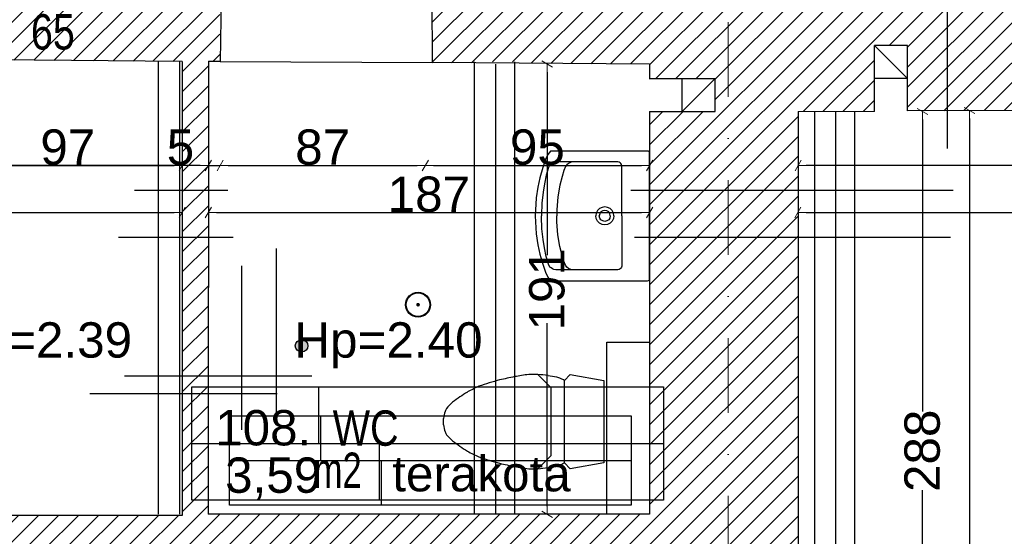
# Model space of a CAD drawing. Header units: millimetres. Extents: x 77315 to 1057463, y -108895 to -47643.
# Tile 39 of 62: x 104154 to 108329, y -102556 to -100363. Entities that reach past the tile are written whole.
import ezdxf

# ---------------------------------------------------------------- set-up
doc = ezdxf.new("R2010")
doc.units = ezdxf.units.MM
doc.header["$MEASUREMENT"] = 0
doc.linetypes.add('Dot & Dashed', pattern=[670.277762, 317.5, -176.388889, 0, -176.388874])
for name, color, linetype in [('A-OPISY-2', 7, 'Continuous'), ('A-OPISY-3', 7, 'Continuous'), ('A-WIDOK', 7, 'Continuous'), ('A-WYSOKOSCI', 7, 'Continuous'), ('belki nad', 7, 'Continuous'), ('DIM MALY', 7, 'Continuous'), ('Drawing & Figure', 7, 'Continuous'), ('linia nadproza', 7, 'Continuous'), ('meble', 7, 'Continuous'), ('Nowe_0', 7, 'Continuous'), ('Nowe_Interior - Lamp', 7, 'Continuous'), ('Nowe_opisy inne', 7, 'Continuous'), ('opisy inne', 7, 'Continuous'), ('OSIE', 7, 'Continuous'), ('SCIANY_KONSTR', 7, 'Continuous'), ('Structural - Bearing', 7, 'Continuous'), ('Structural - Grid', 7, 'Continuous')]:
    doc.layers.add(name, color=color, linetype=linetype)
doc.styles.add('STYL_AUTOMATYCZNY_1', font='arial.ttf')
doc.styles.add('STYL_AUTOMATYCZNY_2', font='arial.ttf')
doc.styles.add('STYL_AUTOMATYCZNY_3', font='arial.ttf', dxfattribs={"width": 0.8})
doc.styles.add('STYL_AUTOMATYCZNY_4', font='arial.ttf', dxfattribs={"width": 0.7})
doc.dimstyles.new('STYL_AUTOMATYCZNY__1', dxfattribs={"dimtxt": 150, "dimasz": 34.231941, "dimexe": 0.18, "dimexo": 0.0625, "dimgap": 0, "dimtad": 1, "dimdec": 0, "dimlfac": 0.1, "dimzin": 0, "dimdsep": 46, "dimtxsty": 'STYL_AUTOMATYCZNY_2', "dimblk": 'ARROWHEAD_2', "dimblk1": 'ARROWHEAD_2', "dimblk2": 'ARROWHEAD_2', "dimcen": 0.09, "dimse1": 1, "dimse2": 1, "dimclrd": 7, "dimclre": 7, "dimclrt": 7, "dimadec": 0, "dimazin": 0, "dimtfac": 1, "dimtdec": 4, "dimtmove": 0, "dimatfit": 3, "dimfxl": 0, "dimtolj": 1, "dimtzin": 0, "dimarcsym": 0})
doc.dimstyles.new('STYL_AUTOMATYCZNY__2', dxfattribs={"dimtxt": 150, "dimasz": 34.231941, "dimexe": 0.18, "dimexo": 0.0625, "dimgap": 0, "dimtad": 1, "dimtih": 1, "dimtoh": 1, "dimdec": 0, "dimlfac": 0.1, "dimzin": 0, "dimdsep": 46, "dimtxsty": 'STYL_AUTOMATYCZNY_2', "dimblk": 'ARROWHEAD_2', "dimblk1": 'ARROWHEAD_2', "dimblk2": 'ARROWHEAD_2', "dimcen": 0.09, "dimse1": 1, "dimse2": 1, "dimclrd": 7, "dimclre": 7, "dimclrt": 7, "dimadec": 0, "dimazin": 0, "dimtfac": 1, "dimtdec": 4, "dimtmove": 0, "dimatfit": 3, "dimfxl": 0, "dimtolj": 1, "dimtzin": 0, "dimarcsym": 0})
pattern_1 = [(45, (0, 0), (-42.426407, 42.426407), [])]

# ---------------------------------------------------------------- blocks, each defined once
blk = doc.blocks.new('ARROWHEAD_2')
at = {"color": 0, "linetype": 'Continuous', "lineweight": 0}
for p, q in [((0, 0), (-1, 0)), ((-0.38, -0.66), (0.38, 0.66))]:
    blk.add_line(p, q, dxfattribs=at)
blk = doc.blocks.new('*D16')
at = {"layer": 'Defpoints', "color": 0}
for p in [(101974.1, -100926.8), (104843.4, -101181.9), (104843.4, -101328.2)]:
    blk.add_point(p, dxfattribs=at)
at = {"layer": 'DIM MALY', "color": 7, "lineweight": -2}
blk.add_line((102008.3, -101181.9), (104809.2, -101181.9), dxfattribs=at)
at = {"layer": 'DIM MALY', "color": 7, "lineweight": -2, "xscale": 34.23194115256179, "yscale": 34.23194115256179, "zscale": 34.23194115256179, "rotation": 180}
blk.add_blockref('ARROWHEAD_2', (101974.1, -101181.9), dxfattribs=at)
at = {"layer": 'DIM MALY', "color": 7, "lineweight": -2, "xscale": 34.23194115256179, "yscale": 34.23194115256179, "zscale": 34.23194115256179}
blk.add_blockref('ARROWHEAD_2', (104843.4, -101181.9), dxfattribs=at)
at = {"layer": 'DIM MALY', "color": 7, "insert": (103408.4, -101105.3), "char_height": 150, "attachment_point": 5, "style": 'STYL_AUTOMATYCZNY_2'}
blk.add_mtext('\\A1;287', dxfattribs=at)
blk = doc.blocks.new('*D17')
at = {"layer": 'Defpoints', "color": 0}
for p in [(104954.1, -101079.1), (106825.2, -101181.9), (106825.2, -101273.4)]:
    blk.add_point(p, dxfattribs=at)
at = {"layer": 'DIM MALY', "color": 7, "lineweight": -2}
blk.add_line((104988.4, -101181.9), (106791, -101181.9), dxfattribs=at)
at = {"layer": 'DIM MALY', "color": 7, "lineweight": -2, "xscale": 34.23194115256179, "yscale": 34.23194115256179, "zscale": 34.23194115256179, "rotation": 180}
blk.add_blockref('ARROWHEAD_2', (104954.1, -101181.9), dxfattribs=at)
at = {"layer": 'DIM MALY', "color": 7, "lineweight": -2, "xscale": 34.23194115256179, "yscale": 34.23194115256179, "zscale": 34.23194115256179}
blk.add_blockref('ARROWHEAD_2', (106825.2, -101181.9), dxfattribs=at)
at = {"layer": 'DIM MALY', "color": 7, "insert": (105889.3, -101105.3), "char_height": 150, "attachment_point": 5, "style": 'STYL_AUTOMATYCZNY_2'}
blk.add_mtext('\\A1;187', dxfattribs=at)
blk = doc.blocks.new('*D81')
at = {"layer": 'Defpoints', "color": 0}
for p in [(106390.2, -100551.8), (106676.3, -100551.8), (106836.3, -102462.9)]:
    blk.add_point(p, dxfattribs=at)
at = {"layer": 'DIM MALY', "color": 7, "lineweight": -2}
for p, q in [((106390.2, -100586), (106390.2, -101363.5)), ((106390.2, -102428.6), (106390.2, -101651.9))]:
    blk.add_line(p, q, dxfattribs=at)
at = {"layer": 'DIM MALY', "color": 7, "lineweight": -2, "xscale": 34.23194115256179, "yscale": 34.23194115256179, "zscale": 34.23194115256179}
for p, rotation in [((106390.2, -100551.8), 90), ((106390.2, -102462.9), 270)]:
    blk.add_blockref('ARROWHEAD_2', p, dxfattribs=dict(at, rotation=rotation))
at = {"layer": 'DIM MALY', "color": 7, "insert": (106390.2, -101507.7), "char_height": 150, "attachment_point": 5, "rotation": 90, "style": 'STYL_AUTOMATYCZNY_2'}
blk.add_mtext('\\A1;191', dxfattribs=at)
blk = doc.blocks.new('*D82')
at = {"layer": 'Defpoints', "color": 0}
for p in [(104954.1, -100928.1), (105004.1, -100928.1), (105004.1, -100981.9)]:
    blk.add_point(p, dxfattribs=at)
at = {"layer": 'DIM MALY', "color": 7, "lineweight": -2}
for p, q in [((104885.7, -100981.9), (104786.2, -100981.9)), ((104919.9, -100981.9), (104885.7, -100981.9)), ((104954.1, -100981.9), (105004.1, -100981.9)), ((105038.4, -100981.9), (105072.6, -100981.9))]:
    blk.add_line(p, q, dxfattribs=at)
at = {"layer": 'DIM MALY', "color": 7, "lineweight": -2, "xscale": 34.23194115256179, "yscale": 34.23194115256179, "zscale": 34.23194115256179}
blk.add_blockref('ARROWHEAD_2', (104954.1, -100981.9), dxfattribs=at)
at = {"layer": 'DIM MALY', "color": 7, "lineweight": -2, "xscale": 34.23194115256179, "yscale": 34.23194115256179, "zscale": 34.23194115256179, "rotation": 180}
blk.add_blockref('ARROWHEAD_2', (105004.1, -100981.9), dxfattribs=at)
at = {"layer": 'DIM MALY', "color": 7, "insert": (104836, -100905.6), "char_height": 150, "attachment_point": 5, "style": 'STYL_AUTOMATYCZNY_2'}
blk.add_mtext('\\A1;5', dxfattribs=at)
blk = doc.blocks.new('*D83')
at = {"layer": 'Defpoints', "color": 0}
for p in [(104954.1, -100928.1), (105004.1, -100928.1), (105004.1, -100981.9)]:
    blk.add_point(p, dxfattribs=at)
at = {"layer": 'DIM MALY', "color": 7, "lineweight": -2}
for p, q in [((104885.7, -100981.9), (104786.2, -100981.9)), ((104919.9, -100981.9), (104885.7, -100981.9)), ((104954.1, -100981.9), (105004.1, -100981.9)), ((105038.4, -100981.9), (105072.6, -100981.9))]:
    blk.add_line(p, q, dxfattribs=at)
at = {"layer": 'DIM MALY', "color": 7, "lineweight": -2, "xscale": 34.23194115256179, "yscale": 34.23194115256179, "zscale": 34.23194115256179}
blk.add_blockref('ARROWHEAD_2', (104954.1, -100981.9), dxfattribs=at)
at = {"layer": 'DIM MALY', "color": 7, "lineweight": -2, "xscale": 34.23194115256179, "yscale": 34.23194115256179, "zscale": 34.23194115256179, "rotation": 180}
blk.add_blockref('ARROWHEAD_2', (105004.1, -100981.9), dxfattribs=at)
at = {"layer": 'DIM MALY', "color": 7, "insert": (104836, -100905.6), "char_height": 150, "attachment_point": 5, "style": 'STYL_AUTOMATYCZNY_2'}
blk.add_mtext('\\A1;5', dxfattribs=at)
blk = doc.blocks.new('*D84')
at = {"layer": 'Defpoints', "color": 0}
for p in [(105004.1, -100928.1), (105874.1, -100928.1), (105874.1, -100981.9)]:
    blk.add_point(p, dxfattribs=at)
at = {"layer": 'DIM MALY', "color": 7, "lineweight": -2}
blk.add_line((105038.4, -100981.9), (105839.9, -100981.9), dxfattribs=at)
at = {"layer": 'DIM MALY', "color": 7, "lineweight": -2, "xscale": 34.23194115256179, "yscale": 34.23194115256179, "zscale": 34.23194115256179, "rotation": 180}
blk.add_blockref('ARROWHEAD_2', (105004.1, -100981.9), dxfattribs=at)
at = {"layer": 'DIM MALY', "color": 7, "lineweight": -2, "xscale": 34.23194115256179, "yscale": 34.23194115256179, "zscale": 34.23194115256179}
blk.add_blockref('ARROWHEAD_2', (105874.1, -100981.9), dxfattribs=at)
at = {"layer": 'DIM MALY', "color": 7, "insert": (105438.9, -100905.3), "char_height": 150, "attachment_point": 5, "style": 'STYL_AUTOMATYCZNY_2'}
blk.add_mtext('\\A1;87', dxfattribs=at)
blk = doc.blocks.new('*D85')
at = {"layer": 'Defpoints', "color": 0}
for p in [(104954.1, -100928.1), (105004.1, -100928.1), (105004.1, -100981.9)]:
    blk.add_point(p, dxfattribs=at)
at = {"layer": 'DIM MALY', "color": 7, "lineweight": -2}
for p, q in [((104885.7, -100981.9), (104786.2, -100981.9)), ((104919.9, -100981.9), (104885.7, -100981.9)), ((104954.1, -100981.9), (105004.1, -100981.9)), ((105038.4, -100981.9), (105072.6, -100981.9))]:
    blk.add_line(p, q, dxfattribs=at)
at = {"layer": 'DIM MALY', "color": 7, "lineweight": -2, "xscale": 34.23194115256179, "yscale": 34.23194115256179, "zscale": 34.23194115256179}
blk.add_blockref('ARROWHEAD_2', (104954.1, -100981.9), dxfattribs=at)
at = {"layer": 'DIM MALY', "color": 7, "lineweight": -2, "xscale": 34.23194115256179, "yscale": 34.23194115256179, "zscale": 34.23194115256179, "rotation": 180}
blk.add_blockref('ARROWHEAD_2', (105004.1, -100981.9), dxfattribs=at)
at = {"layer": 'DIM MALY', "color": 7, "insert": (104836, -100905.6), "char_height": 150, "attachment_point": 5, "style": 'STYL_AUTOMATYCZNY_2'}
blk.add_mtext('\\A1;5', dxfattribs=at)
blk = doc.blocks.new('*D86')
at = {"layer": 'Defpoints', "color": 0}
for p in [(105004.1, -100928.1), (105874.1, -100928.1), (105874.1, -100981.9)]:
    blk.add_point(p, dxfattribs=at)
at = {"layer": 'DIM MALY', "color": 7, "lineweight": -2}
blk.add_line((105038.4, -100981.9), (105839.9, -100981.9), dxfattribs=at)
at = {"layer": 'DIM MALY', "color": 7, "lineweight": -2, "xscale": 34.23194115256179, "yscale": 34.23194115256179, "zscale": 34.23194115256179, "rotation": 180}
blk.add_blockref('ARROWHEAD_2', (105004.1, -100981.9), dxfattribs=at)
at = {"layer": 'DIM MALY', "color": 7, "lineweight": -2, "xscale": 34.23194115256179, "yscale": 34.23194115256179, "zscale": 34.23194115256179}
blk.add_blockref('ARROWHEAD_2', (105874.1, -100981.9), dxfattribs=at)
at = {"layer": 'DIM MALY', "color": 7, "insert": (105438.9, -100905.3), "char_height": 150, "attachment_point": 5, "style": 'STYL_AUTOMATYCZNY_2'}
blk.add_mtext('\\A1;87', dxfattribs=at)
blk = doc.blocks.new('*D87')
at = {"layer": 'Defpoints', "color": 0}
for p in [(105874.1, -100928.1), (106825.2, -100981.9), (106825.2, -101067.8)]:
    blk.add_point(p, dxfattribs=at)
at = {"layer": 'DIM MALY', "color": 7, "lineweight": -2}
blk.add_line((105908.3, -100981.9), (106791, -100981.9), dxfattribs=at)
at = {"layer": 'DIM MALY', "color": 7, "lineweight": -2, "xscale": 34.23194115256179, "yscale": 34.23194115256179, "zscale": 34.23194115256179, "rotation": 180}
blk.add_blockref('ARROWHEAD_2', (105874.1, -100981.9), dxfattribs=at)
at = {"layer": 'DIM MALY', "color": 7, "lineweight": -2, "xscale": 34.23194115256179, "yscale": 34.23194115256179, "zscale": 34.23194115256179}
blk.add_blockref('ARROWHEAD_2', (106825.2, -100981.9), dxfattribs=at)
at = {"layer": 'DIM MALY', "color": 7, "insert": (106349.4, -100905.3), "char_height": 150, "attachment_point": 5, "style": 'STYL_AUTOMATYCZNY_2'}
blk.add_mtext('\\A1;95', dxfattribs=at)
blk = doc.blocks.new('*D111')
at = {"layer": 'Defpoints', "color": 0}
for p in [(103873.8, -100606.8), (103873.8, -100981.9), (104843.4, -100975.9)]:
    blk.add_point(p, dxfattribs=at)
at = {"layer": 'DIM MALY', "color": 7, "lineweight": -2}
blk.add_line((104809.2, -100981.9), (103908.1, -100981.9), dxfattribs=at)
at = {"layer": 'DIM MALY', "color": 7, "lineweight": -2, "xscale": 34.23194115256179, "yscale": 34.23194115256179, "zscale": 34.23194115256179, "rotation": 180}
blk.add_blockref('ARROWHEAD_2', (103873.8, -100981.9), dxfattribs=at)
at = {"layer": 'DIM MALY', "color": 7, "lineweight": -2, "xscale": 34.23194115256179, "yscale": 34.23194115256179, "zscale": 34.23194115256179}
blk.add_blockref('ARROWHEAD_2', (104843.4, -100981.9), dxfattribs=at)
at = {"layer": 'DIM MALY', "color": 7, "insert": (104358.4, -100905.3), "char_height": 150, "attachment_point": 5, "style": 'STYL_AUTOMATYCZNY_2'}
blk.add_mtext('\\A1;97', dxfattribs=at)
blk = doc.blocks.new('*D113')
at = {"layer": 'Defpoints', "color": 0}
for p in [(103873.8, -100606.8), (104843.4, -100975.9), (104843.4, -100981.9)]:
    blk.add_point(p, dxfattribs=at)
at = {"layer": 'DIM MALY', "color": 7, "lineweight": -2}
blk.add_line((103908.1, -100981.9), (104809.2, -100981.9), dxfattribs=at)
at = {"layer": 'DIM MALY', "color": 7, "lineweight": -2, "xscale": 34.23194115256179, "yscale": 34.23194115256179, "zscale": 34.23194115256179, "rotation": 180}
blk.add_blockref('ARROWHEAD_2', (103873.8, -100981.9), dxfattribs=at)
at = {"layer": 'DIM MALY', "color": 7, "lineweight": -2, "xscale": 34.23194115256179, "yscale": 34.23194115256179, "zscale": 34.23194115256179}
blk.add_blockref('ARROWHEAD_2', (104843.4, -100981.9), dxfattribs=at)
at = {"layer": 'DIM MALY', "color": 7, "insert": (104358.4, -100905.3), "char_height": 150, "attachment_point": 5, "style": 'STYL_AUTOMATYCZNY_2'}
blk.add_mtext('\\A1;97', dxfattribs=at)
blk = doc.blocks.new('*D116')
at = {"layer": 'Defpoints', "color": 0}
for p in [(103873.8, -100606.8), (104843.4, -100975.9), (104843.4, -100981.9)]:
    blk.add_point(p, dxfattribs=at)
at = {"layer": 'DIM MALY', "color": 7, "lineweight": -2}
blk.add_line((103908.1, -100981.9), (104809.2, -100981.9), dxfattribs=at)
at = {"layer": 'DIM MALY', "color": 7, "lineweight": -2, "xscale": 34.23194115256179, "yscale": 34.23194115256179, "zscale": 34.23194115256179, "rotation": 180}
blk.add_blockref('ARROWHEAD_2', (103873.8, -100981.9), dxfattribs=at)
at = {"layer": 'DIM MALY', "color": 7, "lineweight": -2, "xscale": 34.23194115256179, "yscale": 34.23194115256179, "zscale": 34.23194115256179}
blk.add_blockref('ARROWHEAD_2', (104843.4, -100981.9), dxfattribs=at)
at = {"layer": 'DIM MALY', "color": 7, "insert": (104358.4, -100905.3), "char_height": 150, "attachment_point": 5, "style": 'STYL_AUTOMATYCZNY_2'}
blk.add_mtext('\\A1;97', dxfattribs=at)
blk = doc.blocks.new('*D261')
at = {"layer": 'Defpoints', "color": 0}
for p in [(113924.9, -101074.4), (113924.9, -101181.9), (107454.1, -101450.6)]:
    blk.add_point(p, dxfattribs=at)
at = {"layer": 'DIM MALY', "color": 7, "lineweight": -2}
blk.add_line((107488.4, -101181.9), (113890.7, -101181.9), dxfattribs=at)
at = {"layer": 'DIM MALY', "color": 7, "lineweight": -2, "xscale": 34.23194115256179, "yscale": 34.23194115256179, "zscale": 34.23194115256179, "rotation": 180}
blk.add_blockref('ARROWHEAD_2', (107454.1, -101181.9), dxfattribs=at)
at = {"layer": 'DIM MALY', "color": 7, "lineweight": -2, "xscale": 34.23194115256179, "yscale": 34.23194115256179, "zscale": 34.23194115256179}
blk.add_blockref('ARROWHEAD_2', (113924.9, -101181.9), dxfattribs=at)
at = {"layer": 'DIM MALY', "color": 7, "insert": (110689.2, -101105.3), "char_height": 150, "attachment_point": 5, "style": 'STYL_AUTOMATYCZNY_2'}
blk.add_mtext('\\A1;647', dxfattribs=at)
blk = doc.blocks.new('*D326')
at = {"layer": 'Defpoints', "color": 0}
for p in [(104171.9, -100538.9), (103960.1, -102467.9), (104172, -102467.9)]:
    blk.add_point(p, dxfattribs=at)
at = {"layer": 'DIM MALY', "color": 7, "lineweight": -2}
for p, q in [((103960.1, -100573.1), (103960.1, -101345.1)), ((103960.1, -102433.6), (103960.1, -101662.4))]:
    blk.add_line(p, q, dxfattribs=at)
at = {"layer": 'DIM MALY', "color": 7, "lineweight": -2, "xscale": 34.23194115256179, "yscale": 34.23194115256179, "zscale": 34.23194115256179}
for p, rotation in [((103960.1, -100538.9), 90), ((103960.1, -102467.9), 270)]:
    blk.add_blockref('ARROWHEAD_2', p, dxfattribs=dict(at, rotation=rotation))
at = {"layer": 'DIM MALY', "color": 7, "insert": (103960.1, -101503.8), "char_height": 150, "attachment_point": 5, "rotation": 90, "style": 'STYL_AUTOMATYCZNY_2'}
blk.add_mtext('\\A1;193', dxfattribs=at)
blk = doc.blocks.new('*D340')
at = {"layer": 'Defpoints', "color": 0}
for p in [(107455, -100981.9), (111797.2, -101046.9), (107455, -101086.9)]:
    blk.add_point(p, dxfattribs=at)
at = {"layer": 'DIM MALY', "color": 7, "lineweight": -2}
blk.add_line((111763, -100981.9), (107489.3, -100981.9), dxfattribs=at)
at = {"layer": 'DIM MALY', "color": 7, "lineweight": -2, "xscale": 34.23194115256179, "yscale": 34.23194115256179, "zscale": 34.23194115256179, "rotation": 180}
blk.add_blockref('ARROWHEAD_2', (107455, -100981.9), dxfattribs=at)
at = {"layer": 'DIM MALY', "color": 7, "lineweight": -2, "xscale": 34.23194115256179, "yscale": 34.23194115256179, "zscale": 34.23194115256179}
blk.add_blockref('ARROWHEAD_2', (111797.2, -100981.9), dxfattribs=at)
at = {"layer": 'DIM MALY', "color": 7, "insert": (109625.7, -100905.2), "char_height": 150, "attachment_point": 5, "style": 'STYL_AUTOMATYCZNY_2'}
blk.add_mtext('\\A1;434', dxfattribs=at)
blk = doc.blocks.new('*D365')
at = {"layer": 'Defpoints', "color": 0}
for p in [(107455.1, -100752.9), (107981.6, -100752.9), (107836.6, -103632.9)]:
    blk.add_point(p, dxfattribs=at)
at = {"layer": 'DIM MALY', "color": 7, "lineweight": -2}
for p, q in [((107981.6, -100787.1), (107981.6, -102026.1)), ((107981.6, -103598.6), (107981.6, -102360.4))]:
    blk.add_line(p, q, dxfattribs=at)
at = {"layer": 'DIM MALY', "color": 7, "lineweight": -2, "xscale": 34.23194115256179, "yscale": 34.23194115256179, "zscale": 34.23194115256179}
for p, rotation in [((107981.6, -100752.9), 90), ((107981.6, -103632.9), 270)]:
    blk.add_blockref('ARROWHEAD_2', p, dxfattribs=dict(at, rotation=rotation))
at = {"layer": 'DIM MALY', "color": 7, "insert": (107981.6, -102193.2), "char_height": 150, "attachment_point": 5, "rotation": 90, "style": 'STYL_AUTOMATYCZNY_2'}
blk.add_mtext('\\A1;288', dxfattribs=at)
blk = doc.blocks.new('*D366')
at = {"layer": 'Defpoints', "color": 0}
for p in [(108286.6, -100749), (108181.6, -104861.1), (108301.7, -104861.1)]:
    blk.add_point(p, dxfattribs=at)
at = {"layer": 'DIM MALY', "color": 7, "lineweight": -2}
for p, q in [((108181.6, -100783.3), (108181.6, -102643.6)), ((108181.6, -104826.9), (108181.6, -102952.1))]:
    blk.add_line(p, q, dxfattribs=at)
at = {"layer": 'DIM MALY', "color": 7, "lineweight": -2, "xscale": 34.23194115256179, "yscale": 34.23194115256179, "zscale": 34.23194115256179}
for p, rotation in [((108181.6, -100749), 90), ((108181.6, -104861.1), 270)]:
    blk.add_blockref('ARROWHEAD_2', p, dxfattribs=dict(at, rotation=rotation))
at = {"layer": 'DIM MALY', "color": 7, "insert": (108181.6, -102797.8), "char_height": 150, "attachment_point": 5, "rotation": 90, "style": 'STYL_AUTOMATYCZNY_2'}
blk.add_mtext('\\A1;411', dxfattribs=at)

msp = doc.modelspace()

# ---------------------------------------------------------------- hatches: boundary and pattern name
at = {"layer": 'A-WYSOKOSCI'}
msp.add_hatch(color=256, dxfattribs=at).paths.add_polyline_path([(105376.3, -101747.7, 1), (105322.9, -101747.7, 1)])
at = {"layer": 'Drawing & Figure'}
h = msp.add_hatch(dxfattribs=at)
h.set_pattern_fill('Common_Brick_0002', color=256, style=0, pattern_type=2)
h.set_pattern_definition(pattern_1)
h.paths.add_polyline_path([(99004.1, -105130.5), (99004.1, -105133.1), (99004.1, -105263.1), (99017.4, -105383.1), (99026.9, -105383.1, -0.383982), (99062.4, -105418.4), (99074.8, -105418.4), (99074.8, -105433.4, 1.205804), (99122.6, -105465.6), (99137.4, -105465.6), (99137.4, -105483.1), (99204.1, -105483.1), (100947.8, -105483.1), (101030.5, -105483.1), (101030.5, -105465.6), (101045.3, -105465.6, 0.263086), (101068.2, -105483.1), (101076.2, -105483.1, 0.761796), (101083.7, -105427), (101083.7, -105412.2), (101530.5, -105412.2), (101977.3, -105412.2), (101977.3, -105427, 0.761796), (101984.8, -105483.1), (101992.7, -105483.1, 0.263086), (102015.7, -105465.6), (102030.5, -105465.6), (102030.5, -105483.1), (102113.1, -105483.1), (103924.3, -105483.1), (103924.3, -105465.7), (103939, -105465.7, 1.205804), (103986.9, -105433.5), (103986.9, -105418.5), (103999.2, -105418.5, -0.383982), (104034.7, -105383.1), (104044.2, -105383.1), (104057.6, -105263.1), (104057.6, -105133.1), (104057.6, -105120.6), (103945.6, -104852.9), (103944.9, -104852.9), (103844.1, -104852.9), (103844.1, -104162.2), (103844.1, -102612.9), (104065.1, -102614.3), (104741.9, -102618.9), (104741.9, -102618.7), (106171.9, -102627.6), (106171.9, -102628.6), (106251.9, -102629.2), (106251.9, -102618.7), (106370.4, -102462.9), (104954.1, -102462.9), (104954.1, -102402.3), (104954.2, -102162.3), (104954.2, -101922.3), (104954.2, -101876.9), (104954.2, -101286.9), (104954.2, -101086.9), (104954.2, -100540.3), (105004.2, -100540.6), (105004.6, -100517.3), (105003.8, -100516.6), (105001.4, -100099.6), (105011.2, -100099.6), (104997.1, -99971.2), (104808.8, -99969.9), (104807.5, -100169.9), (104600.5, -100168.5), (104107.5, -100165.1), (104108.8, -99965.1), (103861, -99963.2), (103861, -100145.9), (103873.8, -100532.8), (104843.4, -100540.6), (104843.4, -101086.9), (104843.4, -101286.9), (104843.4, -101876.9), (104843.5, -102467.9), (104065.1, -102467.9), (103743.6, -102467.9), (103743.6, -102482.8), (103746.4, -102482.8), (103744.1, -102612.9), (103743.7, -102612.9), (103744, -104162.2), (103744.1, -104862.9), (101964.1, -104862.9), (101964.1, -104482.9), (101889.3, -104482.9), (101749.6, -104482.9), (101749.6, -104482.7), (101749.3, -104342.9), (101963.9, -104342.9), (101963.9, -104162.2), (101963.9, -102612.9), (102946.5, -102612.8), (102946.5, -102462.9), (102251.9, -102462.9), (102171.9, -102462.9), (102091.9, -102462.9), (101974.1, -102462.9), (101974.1, -102205.7), (101974.1, -102162.9), (101834.1, -102162.9), (101667.5, -102152.9), (101623.3, -104162.2), (101612.3, -104662.9), (101607.5, -104882.9), (99117.5, -104882.9)])
h = msp.add_hatch(dxfattribs=at)
h.set_pattern_fill('Common_Brick_0002', color=256, style=0, pattern_type=2)
h.set_pattern_definition(pattern_1)
h.paths.add_polyline_path([(105902, -100099.6), (105905.2, -100545.8), (106081.9, -100547), (106081.9, -100542.8), (106251.9, -100542.8), (106251.9, -100548.1), (106825.2, -100551.8), (106825.2, -100612.9), (106962.9, -100612.9), (107102.9, -100612.9), (107103.2, -100612.9), (107102.9, -100752.9), (106825.2, -100752.9), (106825.2, -101286.9), (106825.2, -101876.3), (106825.2, -102462.9), (106387.2, -102462.9), (106262.9, -102629.2), (106795.2, -102632.9), (106795.2, -102727.6), (106802.5, -102727.6), (106802.5, -103207.6), (106795.2, -103207.6), (106795.2, -103707.9), (106935.2, -103707.9), (107454.1, -103632.9), (107455, -101286.9), (107455.1, -100752.9), (107778.3, -100751.3), (107778.3, -100750.6), (107778.3, -100612.9), (107778.3, -100472.9), (107778.3, -100472.6), (107918.3, -100472.9), (107918.3, -100750.6), (108086.6, -100749.9), (111798.3, -100734.1), (111833.7, -100142.9), (111833.7, -99969.8), (110804.1, -99974.8), (110804.1, -99982.6), (109164.1, -99982.9), (109164.1, -99982.8), (108086.6, -99988), (106790.4, -99994.3, -1.056946), (106214.9, -99979.1), (105912.7, -99976.9), (105911.7, -100099.6)])
at = {"layer": 'Nowe_0'}
h = msp.add_hatch(color=256, dxfattribs=at)
h.paths.add_polyline_path([(105790.3, -101573.2, 1), (105896.3, -101573.2, 1)])
h.paths.add_polyline_path([(105893.3, -101573.2, -1), (105793.3, -101573.2, -1)], flags=0)
msp.add_hatch(color=256, dxfattribs=at).paths.add_polyline_path([(105851.3, -101573.2, 1), (105835.3, -101573.2, 1)])

# ---------------------------------------------------------------- linework, layer by layer
at = {"layer": 'A-OPISY-3'}
for p, q in [((105420.9, -101922.3), (105420.9, -102162.3)), ((105429.9, -102044.2), (105429.9, -102234.2)), ((104884.8, -102162.3), (106884.8, -102162.3)), ((105677.8, -102162.3), (105677.8, -102402.3)), ((105043.8, -102234.2), (106747.4, -102234.2)), ((105686.8, -102234.2), (105686.8, -102424.1))]:
    msp.add_line(p, q, dxfattribs=at)
for points in [[(104884.8, -102402.3), (104884.8, -101922.3), (106884.8, -101922.3), (106884.8, -102402.3)], [(105043.8, -102424.1), (105043.8, -102044.2), (106747.4, -102044.2), (106747.4, -102424.1)]]:
    msp.add_lwpolyline(points, close=True, dxfattribs=at)
at = {"layer": 'A-WIDOK'}
for p, q in [((107778.3, -100472.9), (107918.3, -100612.9)), ((106962.9, -100752.9), (106962.9, -100612.9)), ((107102.9, -100612.9), (106962.9, -100752.9)), ((107918.3, -100612.9), (107778.3, -100612.9))]:
    msp.add_line(p, q, dxfattribs=at)
at = {"layer": 'A-WYSOKOSCI'}
msp.add_circle((105349.6, -101747.7), 26.7, dxfattribs=at)
at = {"layer": 'belki nad'}
for p, q in [((104741.9, -100539.8), (104741.9, -102462.9)), ((106081.9, -100542.8), (106081.9, -102462.9)), ((106251.9, -100542.8), (106251.9, -102462.9)), ((107524.1, -100752.9), (107524.1, -104862.9)), ((107694.1, -100752.9), (107694.1, -104862.9))]:
    msp.add_line(p, q, dxfattribs=at)
at = {"layer": 'DIM MALY'}
for p, q in [((108086.6, -99850.6), (108086.6, -100909.6)), ((104641.5, -101086.9), (105037.2, -101086.9)), ((106746.2, -101086.9), (108112.1, -101086.9)), ((104573.2, -101286.9), (105060.1, -101286.9)), ((106760.5, -101286.9), (108100.7, -101286.9))]:
    msp.add_line(p, q, dxfattribs=at)
at = {"layer": 'linia nadproza'}
msp.add_line((105004.2, -100540.6), (105905.2, -100545.8), dxfattribs=at)
at = {"layer": 'meble'}
for p, q in [((106402.4, -100979.3), (106396.4, -100990.7)), ((106407.5, -100975.2), (106402.4, -100979.3)), ((106412.9, -100971.2), (106407.5, -100975.2)), ((106419.2, -100968.2), (106412.9, -100971.2)), ((106427.1, -100967), (106419.2, -100968.2)), ((106690.6, -100967), (106427.1, -100967)), ((106469, -100986.9), (106461.8, -101003.5)), ((106474.7, -100979), (106469, -100986.9)), ((106481.3, -100973.3), (106474.7, -100979)), ((106495.9, -100967), (106481.3, -100973.3)), ((106696, -100968.8), (106690.6, -100967)), ((106700.6, -100971.2), (106696, -100968.8)), ((106703.7, -100974.1), (106700.6, -100971.2)), ((106706.4, -100978.7), (106703.7, -100974.1)), ((106707.8, -100983.5), (106706.4, -100978.7)), ((106707.8, -101196.3), (106707.8, -100983.5)), ((106387.3, -101024), (106379.2, -101060.8)), ((106396.4, -100990.7), (106387.3, -101024)), ((106454.3, -101028.7), (106445.1, -101066.2)), ((106461.8, -101003.5), (106454.3, -101028.7)), ((106379.2, -101060.8), (106373.3, -101095.8)), ((106445.1, -101066.2), (106436.6, -101115.8)), ((106373.3, -101095.8), (106368, -101141.7)), ((106368, -101141.7), (106366.3, -101193.1)), ((106436.6, -101115.8), (106431.8, -101170.6)), ((106366.3, -101193.1), (106366.3, -101196.3)), ((106366.3, -101199.4), (106366.3, -101196.3)), ((106431.8, -101170.6), (106431.8, -101196.3)), ((106431.8, -101221.9), (106431.8, -101196.3)), ((106599, -101184.5), (106597.1, -101196.3)), ((106599, -101208), (106597.1, -101196.3)), ((106604.4, -101173.9), (106599, -101184.5)), ((106612.8, -101165.4), (106604.4, -101173.9)), ((106613.6, -101187.3), (106611.8, -101196.3)), ((106613.6, -101205.2), (106611.8, -101196.3)), ((106623.4, -101160), (106612.8, -101165.4)), ((106618.6, -101179.7), (106613.6, -101187.3)), ((106626.2, -101174.6), (106618.6, -101179.7)), ((106635.2, -101158.2), (106623.4, -101160)), ((106635.2, -101172.8), (106626.2, -101174.6)), ((106647, -101160), (106635.2, -101158.2)), ((106644.2, -101174.6), (106635.2, -101172.8)), ((106651.8, -101179.7), (106644.2, -101174.6)), ((106657.6, -101165.4), (106647, -101160)), ((106656.8, -101187.3), (106651.8, -101179.7)), ((106658.6, -101196.3), (106656.8, -101187.3)), ((106658.6, -101196.3), (106656.8, -101205.2)), ((106666, -101173.9), (106657.6, -101165.4)), ((106671.4, -101184.5), (106666, -101173.9)), ((106673.3, -101196.3), (106671.4, -101184.5)), ((106673.3, -101196.3), (106671.4, -101208)), ((106707.8, -101196.3), (106707.8, -101409)), ((106368, -101250.8), (106366.3, -101199.4)), ((106436.6, -101276.7), (106431.8, -101221.9)), ((106604.4, -101218.7), (106599, -101208)), ((106612.8, -101227.1), (106604.4, -101218.7)), ((106623.4, -101232.5), (106612.8, -101227.1)), ((106618.6, -101212.8), (106613.6, -101205.2)), ((106626.2, -101217.9), (106618.6, -101212.8)), ((106635.2, -101234.4), (106623.4, -101232.5)), ((106635.2, -101219.7), (106626.2, -101217.9)), ((106644.2, -101217.9), (106635.2, -101219.7)), ((106647, -101232.5), (106635.2, -101234.4)), ((106651.8, -101212.8), (106644.2, -101217.9)), ((106657.6, -101227.1), (106647, -101232.5)), ((106656.8, -101205.2), (106651.8, -101212.8)), ((106666, -101218.7), (106657.6, -101227.1)), ((106671.4, -101208), (106666, -101218.7)), ((106373.3, -101296.7), (106368, -101250.8)), ((106445.1, -101326.4), (106436.6, -101276.7)), ((106379.2, -101331.8), (106373.3, -101296.7)), ((106387.3, -101368.6), (106379.2, -101331.8)), ((106454.3, -101363.8), (106445.1, -101326.4)), ((106461.8, -101389), (106454.3, -101363.8)), ((106396.4, -101401.8), (106387.3, -101368.6)), ((106402.4, -101413.2), (106396.4, -101401.8)), ((106469, -101405.6), (106461.8, -101389)), ((106474.7, -101413.5), (106469, -101405.6)), ((106407.5, -101417.4), (106402.4, -101413.2)), ((106412.9, -101421.3), (106407.5, -101417.4)), ((106419.2, -101424.4), (106412.9, -101421.3)), ((106427.1, -101425.5), (106419.2, -101424.4)), ((106690.6, -101425.5), (106427.1, -101425.5)), ((106481.3, -101419.2), (106474.7, -101413.5)), ((106495.9, -101425.5), (106481.3, -101419.2)), ((106696, -101423.7), (106690.6, -101425.5)), ((106700.6, -101421.4), (106696, -101423.7)), ((106703.7, -101418.4), (106700.6, -101421.4)), ((106706.4, -101413.9), (106703.7, -101418.4)), ((106707.8, -101409), (106706.4, -101413.9)), ((106351.8, -101869.4), (106408.1, -101925.4)), ((106464.2, -101894.4), (106488.2, -101869.2)), ((106464.2, -102244.2), (106464.2, -101894.4)), ((106488.2, -101869.2), (106631.7, -101894.3)), ((106631.7, -101894.3), (106631.7, -102244.3)), ((106408.1, -102213.3), (106408.1, -101925.4)), ((105951.7, -102069.3), (105951.7, -102055.8)), ((105951.7, -102082.9), (105951.7, -102069.3)), ((106351.8, -102269.3), (106408.1, -102213.3)), ((106488.2, -102269.4), (106464.2, -102244.2)), ((106631.7, -102244.3), (106488.2, -102269.4))]:
    msp.add_line(p, q, dxfattribs=at)
for points in [[(106340.2, -101196.3), (106340.7, -101220.9), (106344.6, -101273), (106351.7, -101318.6), (106360.1, -101358.3), (106372.2, -101401.3), (106383.7, -101435.3), (106393.8, -101456.5), (106404.3, -101471.3), (106816, -101471.3), (106821.1, -101470.6), (106823.8, -101468.9), (106825.2, -101465.7), (106825.2, -101196.3), (106825.2, -100926.9), (106823.8, -100923.7), (106821.1, -100922), (106816, -100921.3), (106404.3, -100921.3), (106393.8, -100936), (106383.7, -100957.2), (106372.2, -100991.3), (106360.1, -101034.2), (106351.7, -101073.9), (106344.6, -101119.5), (106340.7, -101171.7)], [(106825.2, -102462.9), (106644.1, -102462.9), (106644.1, -101732.2), (106825.2, -101732.2)]]:
    msp.add_lwpolyline(points, close=True, dxfattribs=at)
for centre, radius, start, end in [((106467, -102960.5), 1103.4, 104.5767, 109.3453), ((107074.8, -105764), 3971.4, 101.9452, 102.8831), ((106516, -103370.6), 1515.1, 97.7187, 100.0058), ((106331.7, -102327.4), 458.6, 87.608, 92.392), ((106237, -103048.5), 1184.8, 82.3294, 84.4885), ((106220.9, -102937.1), 1076.9, 78.7445, 80.6883), ((106355.2, -102128.3), 258.8, 68.5574, 72.9378), ((106383.9, -102042.3), 168.3, 61.49, 66.9627), ((106496.6, -102653.1), 836.7, 122.0226, 127.2919), ((106526.4, -102825.6), 1001, 115.1183, 118.2277), ((106103.1, -102124.6), 178, 129.5998, 141.2245), ((106100.3, -102071), 149.3, 162.4257, 174.1419), ((106079.4, -102078.8), 132.5, 150.2777, 156.4842), ((106151.1, -102057.1), 201, 187.368, 196.0643), ((106076.8, -102061.1), 129.6, 203.447, 209.7911), ((106245, -101874.2), 376.7, 221.845, 227.3307), ((106535.1, -101429.8), 904.4, 232.9054, 237.7802), ((106359.6, -101645), 629.7, 240.8553, 245.7987), ((106570.4, -100839), 1457.8, 251.2345, 254.8435), ((106854.1, -99377.3), 2944.9, 256.9534, 258.2183), ((106413.5, -101425.6), 849.8, 259.0987, 263.1768), ((106331.7, -101774.8), 495, 267.784, 272.216), ((106205.1, -100814), 1462.7, 275.7166, 277.4654), ((106331.7, -101812.4), 456.3, 277.9894, 282.5778), ((106084.1, -101234.2), 1080.8, 288.7281, 289.7766), ((106320.1, -101964.1), 315, 294.3122, 297.2351)]:
    msp.add_arc(centre, radius, start, end, dxfattribs=at)
at = {"layer": 'Nowe_Interior - Lamp'}
for radius in [53, 50]:
    msp.add_circle((105843.3, -101573.2), radius, dxfattribs=at)
at = {"layer": 'opisy inne'}
for p, q in [((105243.3, -102029.2), (105243.3, -101334)), ((105096.4, -102103.9), (105096.4, -101408.7)), ((105393.3, -101876.9), (104598.4, -101876.9)), ((105246.4, -101951.6), (104451.5, -101951.6))]:
    msp.add_line(p, q, dxfattribs=at)
at = {"layer": 'OSIE'}
for p, q in [((104831.9, -100540.5), (104831.9, -102462.9)), ((106171.9, -100551.7), (106171.9, -102462.9)), ((107614.1, -100752.9), (107614.1, -104862.9))]:
    msp.add_line(p, q, dxfattribs=at)
at = {"layer": 'SCIANY_KONSTR'}
for p, q in [((107778.3, -100752.6), (107778.3, -100472.6)), ((107918.3, -100472.9), (107778.3, -100472.6)), ((107918.3, -100750.6), (107918.3, -100472.9)), ((106823.2, -100612.9), (107103.2, -100612.9)), ((107102.9, -100752.9), (107103.2, -100612.9)), ((106825.2, -100752.9), (107102.9, -100752.9))]:
    msp.add_line(p, q, dxfattribs=at)
at = {"layer": 'Structural - Bearing'}
for p, q in [((105011.2, -100099.6), (105004.2, -100540.6)), ((105905.2, -100545.8), (105902, -100099.6)), ((104843.4, -100540.6), (103873.8, -100532.8)), ((104843.4, -100540.6), (104843.5, -102467.9)), ((104954.2, -100540), (104954.1, -102462.9)), ((105004.2, -100540.6), (104954.2, -100540.3)), ((106825.2, -100551.8), (105905.2, -100545.8)), ((106825.2, -100551.8), (106825.2, -100612.9)), ((111798.3, -100734.1), (107918.3, -100750.6)), ((106825.2, -100752.9), (106825.2, -102462.9)), ((107455.1, -100752.9), (107454.1, -103632.9)), ((107455.1, -100752.9), (107778.3, -100751.3)), ((104843.5, -102467.9), (103743.6, -102467.9)), ((106825.2, -102462.9), (104954.1, -102462.9))]:
    msp.add_line(p, q, dxfattribs=at)
at = {"layer": 'Structural - Grid', "linetype": 'Dot & Dashed', "lineweight": 15}
msp.add_line((107158.2, -107395.1), (107158.2, -90539.7), dxfattribs=at)

# ---------------------------------------------------------------- texts
at = {"layer": 'A-OPISY-2', "char_height": 150}
for s, insert, attachment_point, style in [('\\A1;{\\pql;\\fArial|b0|i0|c238|p0;\\W1.000000;108.}', (104982.9, -102172.5), 7, 'STYL_AUTOMATYCZNY_1'), ('\\A1;{\\pql;\\fArial|b0|i0|c238|p0;\\W0.800000;WC}', (105481.6, -102173.9), 7, 'STYL_AUTOMATYCZNY_3'), ('\\A1;{\\pqr;\\fArial|b0|i0|c238|p0;\\W0.700000;m2}', (105604.4, -102200.9), 3, 'STYL_AUTOMATYCZNY_4'), ('\\A1;{\\pql;\\fArial|b0|i0|c238|p0;\\W1.000000;terakota}', (105733.8, -102367.5), 7, 'STYL_AUTOMATYCZNY_1'), ('\\A1;{\\pql;\\fArial|b0|i0|c238|p0;\\W1.000000;3,59}', (105025.2, -102399.4), 7, 'STYL_AUTOMATYCZNY_1')]:
    msp.add_mtext(s, dxfattribs=dict(at, insert=insert, attachment_point=attachment_point, style=style))
at = {"layer": 'A-WYSOKOSCI', "char_height": 150, "attachment_point": 5, "style": 'STYL_AUTOMATYCZNY_1'}
for s, insert in [('\\A1;{\\pqc;\\fArial|b0|i0|c238|p0;\\W1.000000;Hp=2.39}', (104232, -101745.4)), ('\\A1;{\\pqc;\\fArial|b0|i0|c238|p0;\\W1.000000;Hp=2.40}', (105717.9, -101745.4))]:
    msp.add_mtext(s, dxfattribs=dict(at, insert=insert))
at = {"layer": 'Nowe_opisy inne', "insert": (104201.8, -100492.1), "char_height": 150, "attachment_point": 7, "style": 'STYL_AUTOMATYCZNY_3'}
msp.add_mtext('\\A1;{\\pql;\\fArial|b0|i0|c238|p0;\\W0.800000;65}', dxfattribs=at)

# ---------------------------------------------------------------- dimensions: what is measured, and where the dimension line sits
at = {"layer": 'DIM MALY'}
for base, p1, p2, angle, picture, middle in [((103960.1, -102467.9), (104171.9, -100538.9), (104172, -102467.9), 270, '*D326', (103960.1, -101503.8)), ((106390.2, -100551.8), (106836.3, -102462.9), (106676.3, -100551.8), 90, '*D81', (106390.2, -101507.7)), ((108181.6, -104861.1), (108286.6, -100749), (108301.7, -104861.1), 270, '*D366', (108181.6, -102797.8)), ((107981.6, -100752.9), (107836.6, -103632.9), (107455.1, -100752.9), 90, '*D365', (107981.6, -102193.2))]:
    dim = msp.add_linear_dim(base=base, p1=p1, p2=p2, angle=angle, dimstyle='STYL_AUTOMATYCZNY__1', dxfattribs=at)
    dim.commit()
    dim.dimension.update_dxf_attribs({"geometry": picture, "text_midpoint": middle, "dimtype": 160, "text_rotation": 90})
for base, p1, p2, picture, middle in [((103873.8, -100981.9), (104843.4, -100975.9), (103873.8, -100606.8), '*D111', (104358.4, -100981.9)), ((107455, -100981.9), (111797.2, -101046.9), (107455, -101086.9), '*D340', (109625.7, -100981.9))]:
    dim = msp.add_linear_dim(base=base, p1=p1, p2=p2, angle=180, dimstyle='STYL_AUTOMATYCZNY__2', dxfattribs=at)
    dim.commit()
    dim.dimension.update_dxf_attribs({"geometry": picture, "text_midpoint": middle, "dimtype": 160})
for base, p1, p2, picture, middle in [((104843.4, -100981.9), (103873.8, -100606.8), (104843.4, -100975.9), '*D113', (104358.4, -100981.9)), ((104843.4, -100981.9), (103873.8, -100606.8), (104843.4, -100975.9), '*D116', (104358.4, -100981.9)), ((105004.1, -100981.9), (104954.1, -100928.1), (105004.1, -100928.1), '*D82', (104836, -100981.9)), ((105004.1, -100981.9), (104954.1, -100928.1), (105004.1, -100928.1), '*D83', (104836, -100981.9)), ((105004.1, -100981.9), (104954.1, -100928.1), (105004.1, -100928.1), '*D85', (104836, -100981.9)), ((105874.1, -100981.9), (105004.1, -100928.1), (105874.1, -100928.1), '*D84', (105438.9, -100981.9)), ((105874.1, -100981.9), (105004.1, -100928.1), (105874.1, -100928.1), '*D86', (105438.9, -100981.9)), ((106825.2, -100981.9), (105874.1, -100928.1), (106825.2, -101067.8), '*D87', (106349.4, -100981.9)), ((104843.4, -101181.9), (101974.1, -100926.8), (104843.4, -101328.2), '*D16', (103408.4, -101181.9)), ((106825.2, -101181.9), (104954.1, -101079.1), (106825.2, -101273.4), '*D17', (105889.3, -101181.9)), ((113924.9, -101181.9), (107454.1, -101450.6), (113924.9, -101074.4), '*D261', (110689.2, -101181.9))]:
    dim = msp.add_linear_dim(base=base, p1=p1, p2=p2, dimstyle='STYL_AUTOMATYCZNY__2', dxfattribs=at)
    dim.commit()
    dim.dimension.update_dxf_attribs({"geometry": picture, "text_midpoint": middle, "dimtype": 160})

doc.saveas('drawing.dxf')
